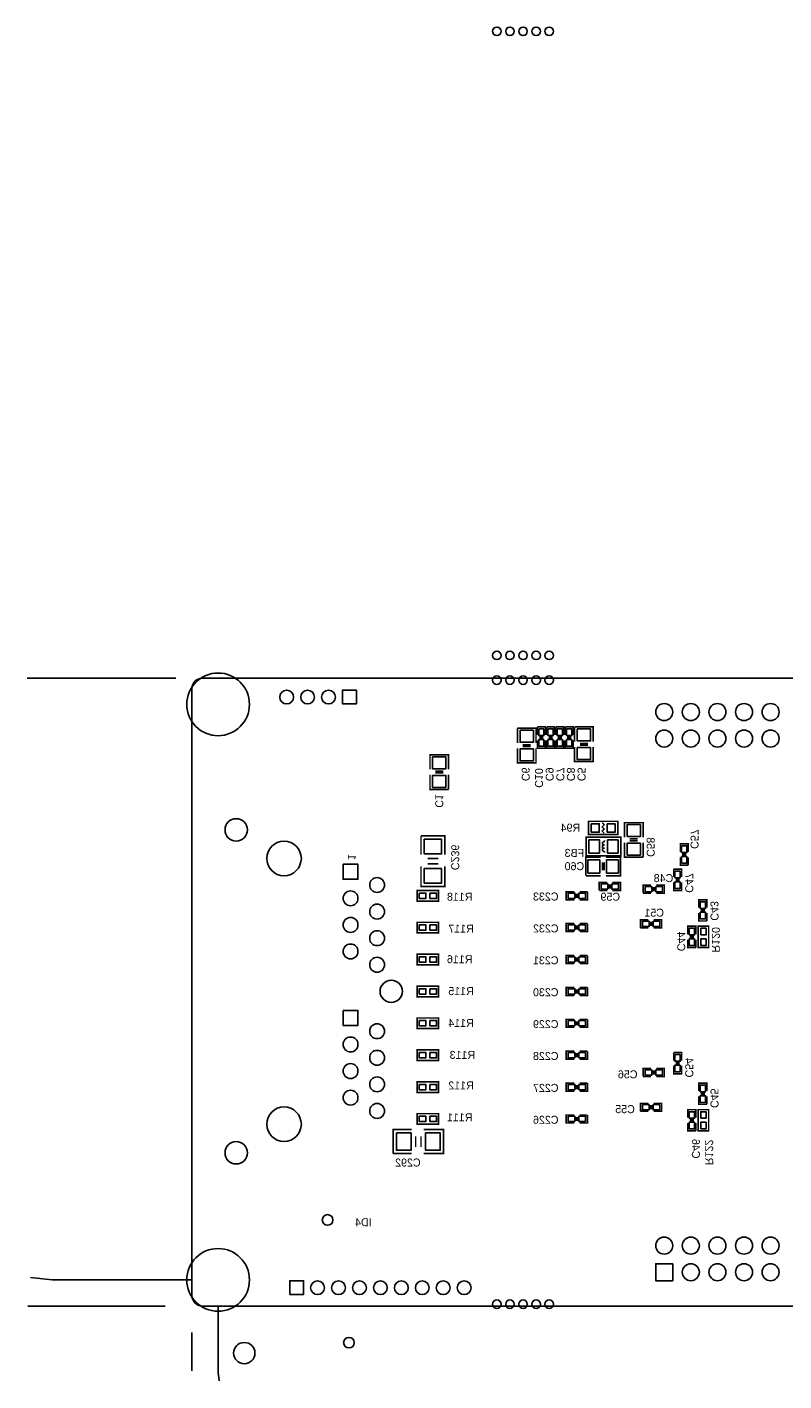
# Model space of a CAD drawing. Extents: x -119 to 465, y -80 to 330.
# Tile 3 of 14: x -16 to 57, y -7 to 122. Entities that reach past the tile are written whole.
import ezdxf

# ---------------------------------------------------------------- set-up
doc = ezdxf.new("R2010")
doc.units = 0
for name, color, linetype in [('BOARD_GEOMETRY_DIMENSION', 2, 'CONTINUOUS'), ('BOARD_GEOMETRY_OUTLINE', 3, 'CONTINUOUS'), ('BOARD_GEOMETRY_SILKSCREEN_B', 1, 'CONTINUOUS'), ('PACKAGE_GEOMETRY_SILKSCREEN_B', 4, 'CONTINUOUS'), ('PIN_B', 5, 'CONTINUOUS'), ('REF_DES_SILKSCREEN_B', 6, 'CONTINUOUS')]:
    doc.layers.add(name, color=color, linetype=linetype)

msp = doc.modelspace()

# ---------------------------------------------------------------- linework, layer by layer
at = {"layer": 'BOARD_GEOMETRY_DIMENSION'}
for points in [[(-1.540002, 60.000134), (-15.74165, 60.000134)], [(-0.040132, 2.499868), (-13.335, 2.499868), (-15.41145, 2.711958)], [(-2.54, 0), (-15.66545, 0)], [(2.499868, -0.040132), (2.499868, -6.35), (2.588006, -7.15645)], [(0, -2.54), (0, -6.19125)]]:
    msp.add_lwpolyline(points, dxfattribs=at)
at = {"layer": 'BOARD_GEOMETRY_OUTLINE'}
for points in [[(0.999998, 60.000134, 0.414195), (0, 59.000136)], [(0, 0.999998, 0.4142), (0.999998, 0)]]:
    msp.add_lwpolyline(points, format="xyb", dxfattribs=at)
for points in [[(0.999998, 60.000134), (128.999996, 60.000134)], [(0, 0.999998), (0, 59.000136)], [(0.999998, 0), (128.999996, 0)]]:
    msp.add_lwpolyline(points, dxfattribs=at)
at = {"layer": 'PACKAGE_GEOMETRY_SILKSCREEN_B'}
for points, const_width in [([(31.086044, 55.214774), (31.086044, 53.817774)], 0.1524), ([(32.864044, 53.817774), (32.864044, 55.214774), (31.086044, 55.214774)], 0.1524), ([(32.991044, 55.341774), (32.991044, 54.579774)], 0.1524), ([(33.753044, 54.579774), (33.753044, 55.341774), (32.991044, 55.341774)], 0.1524), ([(33.168844, 54.401974), (33.575244, 54.401974)], 0.1524), ([(33.880044, 55.341774), (33.880044, 54.579774)], 0.1524), ([(34.642044, 54.579774), (34.642044, 55.341774), (33.880044, 55.341774)], 0.1524), ([(34.057844, 54.401974), (34.464244, 54.401974)], 0.1524), ([(34.769044, 55.341774), (34.769044, 54.579774)], 0.1524), ([(35.531044, 54.579774), (35.531044, 55.341774), (34.769044, 55.341774)], 0.1524), ([(34.946844, 54.401974), (35.353244, 54.401974)], 0.1524), ([(35.658044, 55.341774), (35.658044, 54.579774)], 0.1524), ([(36.420044, 54.579774), (36.420044, 55.341774), (35.658044, 55.341774)], 0.1524), ([(35.835844, 54.401974), (36.242244, 54.401974)], 0.1524), ([(36.547044, 55.341774), (36.547044, 53.944774)], 0.1524), ([(38.325044, 53.944774), (38.325044, 55.341774), (36.547044, 55.341774)], 0.1524), ([(31.086044, 53.309774), (31.086044, 51.912774), (31.213044, 51.912774), (32.864044, 51.912774), (32.864044, 53.309774)], 0.1524), ([(31.594044, 53.639974), (32.356044, 53.639974)], 0.1524), ([(31.594044, 53.462174), (32.356044, 53.462174)], 0.1524), ([(32.991044, 54.071774), (32.991044, 53.309774), (33.753044, 53.309774), (33.753044, 54.071774)], 0.1524), ([(33.168844, 54.249574), (33.575244, 54.249574)], 0.1524), ([(33.880044, 54.071774), (33.880044, 53.309774), (34.642044, 53.309774), (34.642044, 54.071774)], 0.1524), ([(34.057844, 54.249574), (34.464244, 54.249574)], 0.1524), ([(34.769044, 54.071774), (34.769044, 53.309774), (35.531044, 53.309774), (35.531044, 54.071774)], 0.1524), ([(34.946844, 54.249574), (35.353244, 54.249574)], 0.1524), ([(35.658044, 54.071774), (35.658044, 53.309774), (36.420044, 53.309774), (36.420044, 54.071774)], 0.1524), ([(35.835844, 54.249574), (36.242244, 54.249574)], 0.1524), ([(36.547044, 53.436774), (36.547044, 52.039774), (36.674044, 52.039774), (38.325044, 52.039774), (38.325044, 53.436774)], 0.1524), ([(37.055044, 53.766974), (37.817044, 53.766974)], 0.1524), ([(37.055044, 53.589174), (37.817044, 53.589174)], 0.1524), ([(24.515064, 51.277774), (24.515064, 52.674774), (24.388064, 52.674774), (22.737064, 52.674774), (22.737064, 51.277774)], 0.1524), ([(22.737064, 50.769774), (22.737064, 49.372774), (24.515064, 49.372774)], 0.1524), ([(24.007064, 51.125374), (23.245064, 51.125374)], 0.1524), ([(24.007064, 50.947574), (23.245064, 50.947574)], 0.1524), ([(24.515064, 49.372774), (24.515064, 50.769774)], 0.1524), ([(39.178992, 46.1899), (39.379144, 45.989748), (39.178992, 45.78985), (39.379144, 45.589698), (39.178992, 45.3898), (39.379144, 45.189648)], 0.127), ([(43.089068, 44.800774), (43.089068, 46.197774), (42.962068, 46.197774), (41.311068, 46.197774), (41.311068, 44.800774)], 0.1524), ([(21.880068, 44.927774), (21.880068, 43.149774)], 0.1524), ([(24.166068, 43.149774), (24.166068, 44.927774), (21.880068, 44.927774)], 0.1524), ([(41.311068, 44.292774), (41.311068, 42.895774), (43.089068, 42.895774)], 0.1524), ([(42.581068, 44.648374), (41.819068, 44.648374)], 0.1524), ([(42.581068, 44.470574), (41.819068, 44.470574)], 0.1524), ([(43.089068, 42.895774), (43.089068, 44.292774)], 0.1524), ([(47.407068, 43.403774), (47.407068, 44.165774), (46.645068, 44.165774), (46.645068, 43.403774)], 0.1524), ([(22.515068, 42.768774), (23.531068, 42.768774)], 0.1524), ([(39.025068, 42.895774), (37.628068, 42.895774), (37.628068, 41.117774)], 0.1524), ([(39.533068, 41.117774), (40.930068, 41.117774), (40.930068, 41.244774), (40.930068, 42.895774), (39.533068, 42.895774)], 0.1524), ([(46.645068, 42.895774), (46.645068, 42.133774), (47.407068, 42.133774)], 0.1524), ([(47.229268, 43.225974), (46.822868, 43.225974)], 0.1524), ([(47.229268, 43.073574), (46.822868, 43.073574)], 0.1524), ([(47.407068, 42.133774), (47.407068, 42.895774)], 0.1524), ([(21.880068, 42.006774), (21.880068, 40.101774), (24.166068, 40.101774), (24.166068, 42.006774)], 0.1524), ([(22.515068, 42.260774), (23.531068, 42.260774)], 0.1524), ([(39.202868, 41.625774), (39.202868, 42.387774)], 0.1524), ([(39.380668, 41.625774), (39.380668, 42.387774)], 0.1524), ([(46.010068, 41.752774), (46.010068, 40.990774)], 0.1524), ([(46.772068, 40.990774), (46.772068, 41.752774), (46.010068, 41.752774)], 0.1524), ([(37.628068, 41.117774), (39.025068, 41.117774)], 0.1524), ([(39.660068, 40.482774), (38.898068, 40.482774), (38.898068, 39.720774)], 0.1524), ([(39.837868, 39.898574), (39.837868, 40.304974)], 0.1524), ([(39.990268, 39.898574), (39.990268, 40.304974)], 0.1524), ([(40.168068, 39.720774), (40.930068, 39.720774), (40.930068, 40.482774), (40.168068, 40.482774)], 0.1524), ([(43.851068, 40.228774), (43.089068, 40.228774), (43.089068, 39.466774)], 0.1524), ([(44.028868, 39.644574), (44.028868, 40.050974)], 0.1524), ([(44.181268, 39.644574), (44.181268, 40.050974)], 0.1524), ([(44.359068, 39.466774), (45.121068, 39.466774), (45.121068, 40.228774), (44.359068, 40.228774)], 0.1524), ([(46.010068, 40.482774), (46.010068, 39.720774), (46.772068, 39.720774), (46.772068, 40.482774)], 0.1524), ([(46.187868, 40.812974), (46.594268, 40.812974)], 0.1524), ([(46.187868, 40.660574), (46.594268, 40.660574)], 0.1524), ([(36.510468, 39.593774), (35.748468, 39.593774), (35.748468, 38.831774), (36.510468, 38.831774)], 0.1524), ([(36.688268, 39.415974), (36.688268, 39.009574)], 0.1524), ([(36.840668, 39.415974), (36.840668, 39.009574)], 0.1524), ([(37.780468, 39.593774), (37.018468, 39.593774)], 0.1524), ([(37.018468, 38.831774), (37.780468, 38.831774), (37.780468, 39.593774)], 0.1524), ([(38.898068, 39.720774), (39.660068, 39.720774)], 0.1524), ([(43.089068, 39.466774), (43.851068, 39.466774)], 0.1524), ([(49.185068, 38.069774), (49.185068, 38.831774), (48.423068, 38.831774), (48.423068, 38.069774)], 0.1524), ([(48.423068, 37.561774), (48.423068, 36.799774), (49.185068, 36.799774)], 0.1524), ([(49.007268, 37.891974), (48.600868, 37.891974)], 0.1524), ([(49.007268, 37.739574), (48.600868, 37.739574)], 0.1524), ([(49.185068, 36.799774), (49.185068, 37.561774)], 0.1524), ([(36.510468, 36.545774), (35.748468, 36.545774), (35.748468, 35.783774), (36.510468, 35.783774)], 0.1524), ([(36.688268, 36.367974), (36.688268, 35.961574)], 0.1524), ([(36.840668, 36.367974), (36.840668, 35.961574)], 0.1524), ([(37.780468, 36.545774), (37.018468, 36.545774)], 0.1524), ([(37.018468, 35.783774), (37.780468, 35.783774), (37.780468, 36.545774)], 0.1524), ([(43.597068, 36.901374), (42.835068, 36.901374), (42.835068, 36.139374)], 0.1524), ([(43.774868, 36.317174), (43.774868, 36.723574)], 0.1524), ([(43.927268, 36.317174), (43.927268, 36.723574)], 0.1524), ([(44.105068, 36.139374), (44.867068, 36.139374), (44.867068, 36.901374), (44.105068, 36.901374)], 0.1524), ([(48.137064, 35.529774), (48.137064, 36.291774), (47.375064, 36.291774), (47.375064, 35.529774)], 0.1524), ([(42.835068, 36.139374), (43.597068, 36.139374)], 0.1524), ([(47.375064, 35.021774), (47.375064, 34.259774), (48.137064, 34.259774)], 0.1524), ([(47.959264, 35.351974), (47.552864, 35.351974)], 0.1524), ([(47.959264, 35.199574), (47.552864, 35.199574)], 0.1524), ([(48.137064, 34.259774), (48.137064, 35.021774)], 0.1524), ([(36.510468, 33.497774), (35.748468, 33.497774), (35.748468, 32.735774), (36.510468, 32.735774)], 0.1524), ([(36.688268, 33.319974), (36.688268, 32.913574)], 0.1524), ([(36.840668, 33.319974), (36.840668, 32.913574)], 0.1524), ([(37.780468, 33.497774), (37.018468, 33.497774)], 0.1524), ([(37.018468, 32.735774), (37.780468, 32.735774), (37.780468, 33.497774)], 0.1524), ([(36.510468, 30.449774), (35.748468, 30.449774), (35.748468, 29.687774), (36.510468, 29.687774)], 0.1524), ([(36.688268, 30.271974), (36.688268, 29.865574)], 0.1524), ([(36.840668, 30.271974), (36.840668, 29.865574)], 0.1524), ([(37.780468, 30.449774), (37.018468, 30.449774)], 0.1524), ([(37.018468, 29.687774), (37.780468, 29.687774), (37.780468, 30.449774)], 0.1524), ([(36.510468, 27.401774), (35.748468, 27.401774), (35.748468, 26.639774), (36.510468, 26.639774)], 0.1524), ([(36.688268, 27.223974), (36.688268, 26.817574)], 0.1524), ([(36.840668, 27.223974), (36.840668, 26.817574)], 0.1524), ([(37.780468, 27.401774), (37.018468, 27.401774)], 0.1524), ([(37.018468, 26.639774), (37.780468, 26.639774), (37.780468, 27.401774)], 0.1524), ([(36.510468, 24.353774), (35.748468, 24.353774), (35.748468, 23.591774), (36.510468, 23.591774)], 0.1524), ([(36.688268, 24.175974), (36.688268, 23.769574)], 0.1524), ([(36.840668, 24.175974), (36.840668, 23.769574)], 0.1524), ([(37.780468, 24.353774), (37.018468, 24.353774)], 0.1524), ([(37.018468, 23.591774), (37.780468, 23.591774), (37.780468, 24.353774)], 0.1524), ([(46.010068, 24.226774), (46.010068, 23.464774)], 0.1524), ([(46.772068, 23.464774), (46.772068, 24.226774), (46.010068, 24.226774)], 0.1524), ([(46.187868, 23.286974), (46.594268, 23.286974)], 0.1524), ([(43.851068, 22.702774), (43.089068, 22.702774), (43.089068, 21.940774)], 0.1524), ([(43.089068, 21.940774), (43.851068, 21.940774)], 0.1524), ([(44.028868, 22.118574), (44.028868, 22.524974)], 0.1524), ([(44.181268, 22.118574), (44.181268, 22.524974)], 0.1524), ([(44.359068, 21.940774), (45.121068, 21.940774), (45.121068, 22.702774), (44.359068, 22.702774)], 0.1524), ([(46.010068, 22.956774), (46.010068, 22.194774), (46.772068, 22.194774), (46.772068, 22.956774)], 0.1524), ([(46.187868, 23.134574), (46.594268, 23.134574)], 0.1524), ([(36.510468, 21.305774), (35.748468, 21.305774), (35.748468, 20.543774), (36.510468, 20.543774)], 0.1524), ([(36.688268, 21.127974), (36.688268, 20.721574)], 0.1524), ([(36.840668, 21.127974), (36.840668, 20.721574)], 0.1524), ([(37.780468, 21.305774), (37.018468, 21.305774)], 0.1524), ([(37.018468, 20.543774), (37.780468, 20.543774), (37.780468, 21.305774)], 0.1524), ([(49.185068, 20.543774), (49.185068, 21.305774), (48.423068, 21.305774), (48.423068, 20.543774)], 0.1524), ([(43.597068, 19.375374), (42.835068, 19.375374), (42.835068, 18.613374)], 0.1524), ([(44.105068, 18.613374), (44.867068, 18.613374), (44.867068, 19.375374), (44.105068, 19.375374)], 0.1524), ([(48.423068, 20.035774), (48.423068, 19.273774), (49.185068, 19.273774)], 0.1524), ([(49.007268, 20.365974), (48.600868, 20.365974)], 0.1524), ([(49.007268, 20.213574), (48.600868, 20.213574)], 0.1524), ([(49.185068, 19.273774), (49.185068, 20.035774)], 0.1524), ([(36.510468, 18.257774), (35.748468, 18.257774), (35.748468, 17.495774), (36.510468, 17.495774)], 0.1524), ([(36.688268, 18.079974), (36.688268, 17.673574)], 0.1524), ([(36.840668, 18.079974), (36.840668, 17.673574)], 0.1524), ([(37.780468, 18.257774), (37.018468, 18.257774)], 0.1524), ([(37.018468, 17.495774), (37.780468, 17.495774), (37.780468, 18.257774)], 0.1524), ([(42.835068, 18.613374), (43.597068, 18.613374)], 0.1524), ([(43.774868, 18.791174), (43.774868, 19.197574)], 0.1524), ([(43.927268, 18.791174), (43.927268, 19.197574)], 0.1524), ([(48.137064, 18.003774), (48.137064, 18.765774), (47.375064, 18.765774), (47.375064, 18.003774)], 0.1524), ([(20.991068, 16.860774), (19.213068, 16.860774), (19.213068, 14.574774)], 0.1524), ([(22.134068, 14.574774), (24.039068, 14.574774), (24.039068, 16.860774), (22.134068, 16.860774)], 0.1524), ([(47.375064, 17.495774), (47.375064, 16.733774), (48.137064, 16.733774)], 0.1524), ([(47.959264, 17.825974), (47.552864, 17.825974)], 0.1524), ([(47.959264, 17.673574), (47.552864, 17.673574)], 0.1524), ([(48.137064, 16.733774), (48.137064, 17.495774)], 0.1524), ([(21.372068, 15.209774), (21.372068, 16.225774)], 0.1524), ([(21.880068, 15.209774), (21.880068, 16.225774)], 0.1524), ([(19.213068, 14.574774), (20.991068, 14.574774)], 0.1524)]:
    msp.add_lwpolyline(points, dxfattribs=dict(at, const_width=const_width))
at = {"layer": 'PACKAGE_GEOMETRY_SILKSCREEN_B', "const_width": 0.1524}
for points in [[(37.882068, 45.054774), (40.676068, 45.054774), (40.676068, 46.324774), (37.882068, 46.324774)], [(40.963088, 44.800774), (37.661088, 44.800774), (37.661088, 43.022774), (40.963088, 43.022774)], [(21.524468, 38.704774), (23.556468, 38.704774), (23.556468, 39.720774), (21.524468, 39.720774)], [(21.524468, 35.656774), (23.556468, 35.656774), (23.556468, 36.672774), (21.524468, 36.672774)], [(49.356264, 34.259774), (49.356264, 36.291774), (48.340264, 36.291774), (48.340264, 34.259774)], [(21.524468, 32.608774), (23.556468, 32.608774), (23.556468, 33.624774), (21.524468, 33.624774)], [(21.524468, 29.560774), (23.556468, 29.560774), (23.556468, 30.576774), (21.524468, 30.576774)], [(21.524468, 26.512774), (23.556468, 26.512774), (23.556468, 27.528774), (21.524468, 27.528774)], [(21.524468, 23.464774), (23.556468, 23.464774), (23.556468, 24.480774), (21.524468, 24.480774)], [(21.524468, 20.416774), (23.556468, 20.416774), (23.556468, 21.432774), (21.524468, 21.432774)], [(21.524468, 17.368774), (23.556468, 17.368774), (23.556468, 18.384774), (21.524468, 18.384774)], [(49.356264, 16.733774), (49.356264, 18.765774), (48.340264, 18.765774), (48.340264, 16.733774)]]:
    msp.add_lwpolyline(points, close=True, dxfattribs=at)
for points in [[(39.415974, 44.061888, 1.386176), (39.415974, 43.76166)], [(39.415974, 44.061888, -1.386912), (39.415974, 44.361862), (39.412164, 44.365672), (39.412164, 44.511722)], [(39.415974, 43.76166, 1.386912), (39.415974, 43.461686), (39.412164, 43.457876), (39.412164, 43.311826)]]:
    msp.add_lwpolyline(points, format="xyb", dxfattribs=at)
at = {"layer": 'PIN_B'}
for points in [[(15.710408, 58.86069), (15.710408, 57.53989), (14.389608, 57.53989), (14.389608, 58.86069)], [(32.610044, 55.024274), (31.340044, 55.024274), (31.340044, 53.881274), (32.610044, 53.881274)], [(33.626044, 55.151274), (33.118044, 55.151274), (33.118044, 54.516274), (33.626044, 54.516274)], [(34.515044, 55.151274), (34.007044, 55.151274), (34.007044, 54.516274), (34.515044, 54.516274)], [(35.404044, 55.151274), (34.896044, 55.151274), (34.896044, 54.516274), (35.404044, 54.516274)], [(36.293044, 55.151274), (35.785044, 55.151274), (35.785044, 54.516274), (36.293044, 54.516274)], [(38.071044, 55.151274), (36.801044, 55.151274), (36.801044, 54.008274), (38.071044, 54.008274)], [(32.610044, 53.246274), (31.340044, 53.246274), (31.340044, 52.103274), (32.610044, 52.103274)], [(33.626044, 54.135274), (33.118044, 54.135274), (33.118044, 53.500274), (33.626044, 53.500274)], [(34.515044, 54.135274), (34.007044, 54.135274), (34.007044, 53.500274), (34.515044, 53.500274)], [(35.404044, 54.135274), (34.896044, 54.135274), (34.896044, 53.500274), (35.404044, 53.500274)], [(36.293044, 54.135274), (35.785044, 54.135274), (35.785044, 53.500274), (36.293044, 53.500274)], [(38.071044, 53.373274), (36.801044, 53.373274), (36.801044, 52.230274), (38.071044, 52.230274)], [(22.991064, 51.341274), (24.261064, 51.341274), (24.261064, 52.484274), (22.991064, 52.484274)], [(22.991064, 49.563274), (24.261064, 49.563274), (24.261064, 50.706274), (22.991064, 50.706274)], [(38.136068, 46.096174), (38.136068, 45.283374), (38.898068, 45.283374), (38.898068, 46.096174)], [(39.660068, 46.096174), (39.660068, 45.283374), (40.422068, 45.283374), (40.422068, 46.096174)], [(41.565068, 44.864274), (42.835068, 44.864274), (42.835068, 46.007274), (41.565068, 46.007274)], [(23.848568, 44.610274), (22.197568, 44.610274), (22.197568, 43.213274), (23.848568, 43.213274)], [(38.931088, 43.276774), (38.931088, 44.546774), (37.915088, 44.546774), (37.915088, 43.276774)], [(40.709088, 43.276774), (40.709088, 44.546774), (39.693088, 44.546774), (39.693088, 43.276774)], [(41.565068, 43.086274), (42.835068, 43.086274), (42.835068, 44.229274), (41.565068, 44.229274)], [(46.772068, 43.340274), (47.280068, 43.340274), (47.280068, 43.975274), (46.772068, 43.975274)], [(46.772068, 42.324274), (47.280068, 42.324274), (47.280068, 42.959274), (46.772068, 42.959274)], [(14.438884, 42.216324), (15.861284, 42.216324), (15.861284, 40.793924), (14.438884, 40.793924)], [(23.848568, 41.816274), (22.197568, 41.816274), (22.197568, 40.419274), (23.848568, 40.419274)], [(37.818568, 42.641774), (37.818568, 41.371774), (38.961568, 41.371774), (38.961568, 42.641774)], [(39.596568, 42.641774), (39.596568, 41.371774), (40.739568, 41.371774), (40.739568, 42.641774)], [(46.645068, 41.562274), (46.137068, 41.562274), (46.137068, 40.927274), (46.645068, 40.927274)], [(39.088568, 40.355774), (39.088568, 39.847774), (39.723568, 39.847774), (39.723568, 40.355774)], [(40.104568, 40.355774), (40.104568, 39.847774), (40.739568, 39.847774), (40.739568, 40.355774)], [(46.645068, 40.546274), (46.137068, 40.546274), (46.137068, 39.911274), (46.645068, 39.911274)], [(21.714968, 39.466774), (21.714968, 38.958774), (22.349968, 38.958774), (22.349968, 39.466774)], [(22.730968, 39.466774), (22.730968, 38.958774), (23.365968, 38.958774), (23.365968, 39.466774)], [(36.573968, 38.958774), (36.573968, 39.466774), (35.938968, 39.466774), (35.938968, 38.958774)], [(37.589968, 38.958774), (37.589968, 39.466774), (36.954968, 39.466774), (36.954968, 38.958774)], [(43.279568, 40.101774), (43.279568, 39.593774), (43.914568, 39.593774), (43.914568, 40.101774)], [(44.295568, 40.101774), (44.295568, 39.593774), (44.930568, 39.593774), (44.930568, 40.101774)], [(48.550068, 38.006274), (49.058068, 38.006274), (49.058068, 38.641274), (48.550068, 38.641274)], [(48.550068, 36.990274), (49.058068, 36.990274), (49.058068, 37.625274), (48.550068, 37.625274)], [(21.714968, 36.418774), (21.714968, 35.910774), (22.349968, 35.910774), (22.349968, 36.418774)], [(22.730968, 36.418774), (22.730968, 35.910774), (23.365968, 35.910774), (23.365968, 36.418774)], [(36.573968, 35.910774), (36.573968, 36.418774), (35.938968, 36.418774), (35.938968, 35.910774)], [(37.589968, 35.910774), (37.589968, 36.418774), (36.954968, 36.418774), (36.954968, 35.910774)], [(43.025568, 36.774374), (43.025568, 36.266374), (43.660568, 36.266374), (43.660568, 36.774374)], [(44.041568, 36.774374), (44.041568, 36.266374), (44.676568, 36.266374), (44.676568, 36.774374)], [(47.502064, 35.466274), (48.010064, 35.466274), (48.010064, 36.101274), (47.502064, 36.101274)], [(47.502064, 34.450274), (48.010064, 34.450274), (48.010064, 35.085274), (47.502064, 35.085274)], [(48.594264, 35.466274), (49.102264, 35.466274), (49.102264, 36.101274), (48.594264, 36.101274)], [(48.594264, 34.450274), (49.102264, 34.450274), (49.102264, 35.085274), (48.594264, 35.085274)], [(21.714968, 33.370774), (21.714968, 32.862774), (22.349968, 32.862774), (22.349968, 33.370774)], [(22.730968, 33.370774), (22.730968, 32.862774), (23.365968, 32.862774), (23.365968, 33.370774)], [(36.573968, 32.862774), (36.573968, 33.370774), (35.938968, 33.370774), (35.938968, 32.862774)], [(37.589968, 32.862774), (37.589968, 33.370774), (36.954968, 33.370774), (36.954968, 32.862774)], [(21.714968, 30.322774), (21.714968, 29.814774), (22.349968, 29.814774), (22.349968, 30.322774)], [(22.730968, 30.322774), (22.730968, 29.814774), (23.365968, 29.814774), (23.365968, 30.322774)], [(36.573968, 29.814774), (36.573968, 30.322774), (35.938968, 30.322774), (35.938968, 29.814774)], [(37.589968, 29.814774), (37.589968, 30.322774), (36.954968, 30.322774), (36.954968, 29.814774)], [(14.438884, 28.246324), (15.861284, 28.246324), (15.861284, 26.823924), (14.438884, 26.823924)], [(21.714968, 27.274774), (21.714968, 26.766774), (22.349968, 26.766774), (22.349968, 27.274774)], [(22.730968, 27.274774), (22.730968, 26.766774), (23.365968, 26.766774), (23.365968, 27.274774)], [(36.573968, 26.766774), (36.573968, 27.274774), (35.938968, 27.274774), (35.938968, 26.766774)], [(37.589968, 26.766774), (37.589968, 27.274774), (36.954968, 27.274774), (36.954968, 26.766774)], [(21.714968, 24.226774), (21.714968, 23.718774), (22.349968, 23.718774), (22.349968, 24.226774)], [(22.730968, 24.226774), (22.730968, 23.718774), (23.365968, 23.718774), (23.365968, 24.226774)], [(36.573968, 23.718774), (36.573968, 24.226774), (35.938968, 24.226774), (35.938968, 23.718774)], [(37.589968, 23.718774), (37.589968, 24.226774), (36.954968, 24.226774), (36.954968, 23.718774)], [(46.645068, 24.036274), (46.137068, 24.036274), (46.137068, 23.401274), (46.645068, 23.401274)], [(43.279568, 22.575774), (43.279568, 22.067774), (43.914568, 22.067774), (43.914568, 22.575774)], [(44.295568, 22.575774), (44.295568, 22.067774), (44.930568, 22.067774), (44.930568, 22.575774)], [(46.645068, 23.020274), (46.137068, 23.020274), (46.137068, 22.385274), (46.645068, 22.385274)], [(21.714968, 21.178774), (21.714968, 20.670774), (22.349968, 20.670774), (22.349968, 21.178774)], [(22.730968, 21.178774), (22.730968, 20.670774), (23.365968, 20.670774), (23.365968, 21.178774)], [(36.573968, 20.670774), (36.573968, 21.178774), (35.938968, 21.178774), (35.938968, 20.670774)], [(37.589968, 20.670774), (37.589968, 21.178774), (36.954968, 21.178774), (36.954968, 20.670774)], [(48.550068, 20.480274), (49.058068, 20.480274), (49.058068, 21.115274), (48.550068, 21.115274)], [(48.550068, 19.464274), (49.058068, 19.464274), (49.058068, 20.099274), (48.550068, 20.099274)], [(21.714968, 18.130774), (21.714968, 17.622774), (22.349968, 17.622774), (22.349968, 18.130774)], [(22.730968, 18.130774), (22.730968, 17.622774), (23.365968, 17.622774), (23.365968, 18.130774)], [(36.573968, 17.622774), (36.573968, 18.130774), (35.938968, 18.130774), (35.938968, 17.622774)], [(37.589968, 17.622774), (37.589968, 18.130774), (36.954968, 18.130774), (36.954968, 17.622774)], [(43.025568, 19.248374), (43.025568, 18.740374), (43.660568, 18.740374), (43.660568, 19.248374)], [(44.041568, 19.248374), (44.041568, 18.740374), (44.676568, 18.740374), (44.676568, 19.248374)], [(47.502064, 17.940274), (48.010064, 17.940274), (48.010064, 18.575274), (47.502064, 18.575274)], [(48.594264, 17.940274), (49.102264, 17.940274), (49.102264, 18.575274), (48.594264, 18.575274)], [(47.502064, 16.924274), (48.010064, 16.924274), (48.010064, 17.559274), (47.502064, 17.559274)], [(48.594264, 16.924274), (49.102264, 16.924274), (49.102264, 17.559274), (48.594264, 17.559274)], [(19.530568, 16.543274), (19.530568, 14.892274), (20.927568, 14.892274), (20.927568, 16.543274)], [(22.324568, 16.543274), (22.324568, 14.892274), (23.721568, 14.892274), (23.721568, 16.543274)], [(45.922692, 4.042664), (45.922692, 2.417064), (44.297092, 2.417064), (44.297092, 4.042664)], [(9.33958, 1.08966), (9.33958, 2.41046), (10.66038, 2.41046), (10.66038, 1.08966)]]:
    msp.add_lwpolyline(points, close=True, dxfattribs=at)
for centre, radius in [((29.122878, 121.820178), 0.4064), ((30.373066, 121.820178), 0.4064), ((31.623, 121.820178), 0.4064), ((32.872934, 121.820178), 0.4064), ((34.123122, 121.820178), 0.4064), ((29.122878, 62.180216), 0.4064), ((30.373066, 62.180216), 0.4064), ((31.623, 62.180216), 0.4064), ((32.872934, 62.180216), 0.4064), ((34.123122, 62.180216), 0.4064), ((2.499868, 57.500012), 2.9972), ((29.122878, 59.820048), 0.4064), ((30.373066, 59.820048), 0.4064), ((31.623, 59.820048), 0.4064), ((32.872934, 59.820048), 0.4064), ((34.123122, 59.820048), 0.4064), ((9.05002, 58.20029), 0.6604), ((11.050016, 58.20029), 0.6604), ((13.050012, 58.20029), 0.6604), ((45.110146, 56.769762), 0.8128), ((47.650146, 56.769762), 0.8128), ((50.190146, 56.769762), 0.8128), ((52.730146, 56.769762), 0.8128), ((55.270146, 56.769762), 0.8128), ((45.110146, 54.229762), 0.8128), ((47.650146, 54.229762), 0.8128), ((50.190146, 54.229762), 0.8128), ((52.730146, 54.229762), 0.8128), ((55.270146, 54.229762), 0.8128), ((4.228084, 45.505116), 1.0668), ((8.800084, 42.775124), 1.651), ((17.690084, 40.235124), 0.7112), ((15.150084, 38.965124), 0.7112), ((17.690084, 37.695124), 0.7112), ((15.150084, 36.425124), 0.7112), ((17.690084, 35.155124), 0.7112), ((15.150084, 33.885124), 0.7112), ((17.690084, 32.615124), 0.7112), ((19.040094, 30.075124), 1.0668), ((17.690084, 26.265124), 0.7112), ((15.150084, 24.995124), 0.7112), ((17.690084, 23.725124), 0.7112), ((15.150084, 22.455124), 0.7112), ((17.690084, 21.185124), 0.7112), ((15.150084, 19.915124), 0.7112), ((8.800084, 17.375124), 1.651), ((17.690084, 18.645124), 0.7112), ((4.228084, 14.645132), 1.0668), ((12.958064, 8.224774), 0.508), ((45.109892, 5.769864), 0.8128), ((47.649892, 5.769864), 0.8128), ((50.189892, 5.769864), 0.8128), ((52.729892, 5.769864), 0.8128), ((55.269892, 5.769864), 0.8128), ((2.499868, 2.499868), 2.9972), ((47.649892, 3.229864), 0.8128), ((50.189892, 3.229864), 0.8128), ((52.729892, 3.229864), 0.8128), ((55.269892, 3.229864), 0.8128), ((11.999976, 1.75006), 0.6604), ((13.999972, 1.75006), 0.6604), ((15.999968, 1.75006), 0.6604), ((17.999964, 1.75006), 0.6604), ((19.99996, 1.75006), 0.6604), ((21.999956, 1.75006), 0.6604), ((23.999952, 1.75006), 0.6604), ((25.999948, 1.75006), 0.6604), ((29.122878, 0.180086), 0.4064), ((30.373066, 0.180086), 0.4064), ((31.623, 0.180086), 0.4064), ((32.872934, 0.180086), 0.4064), ((34.123122, 0.180086), 0.4064), ((4.99999, -4.500118), 1.016), ((14.99997, -3.50012), 0.508)]:
    msp.add_circle(centre, radius, dxfattribs=at)

# ---------------------------------------------------------------- texts
at = {"layer": 'BOARD_GEOMETRY_SILKSCREEN_B', "text_generation_flag": 2}
msp.add_text('ID4', height=0.762, dxfattribs=at).set_placement((17.166336, 7.631938))
at = {"layer": 'PACKAGE_GEOMETRY_SILKSCREEN_B', "text_generation_flag": 2}
msp.add_text('1', height=0.762, rotation=270, dxfattribs=at).set_placement((14.896084, 42.622724))
at = {"layer": 'REF_DES_SILKSCREEN_B', "text_generation_flag": 2}
for s, p in [('C6', (31.496, 50.165)), ('C10', (32.766, 49.53)), ('C9', (33.782, 50.165)), ('C7', (34.798, 50.165)), ('C8', (35.814, 50.165)), ('C5', (36.83, 50.165)), ('C1', (23.241, 47.625)), ('C57', (47.625, 43.688)), ('C236', (24.765, 41.656)), ('C58', (43.434, 42.926)), ('C47', (47.117, 39.497)), ('C43', (49.53, 36.83)), ('C44', (46.355, 33.909)), ('R120', (49.657, 33.782)), ('C54', (47.117, 21.844)), ('C45', (49.53, 18.923)), ('C46', (47.752, 14.097)), ('R122', (49.022, 13.462))]:
    msp.add_text(s, height=0.762, rotation=270, dxfattribs=at).set_placement(p)
for s, p in [('R94', (37.084, 45.339)), ('FB3', (37.465, 42.926)), ('C60', (37.465, 41.656)), ('C48', (45.974, 40.513)), ('R118', (26.797, 38.735)), ('C233', (35.011868, 38.755574)), ('C59', (40.894, 38.735)), ('C51', (45.085, 37.211)), ('R117', (26.924, 35.687)), ('C232', (35.011868, 35.707574)), ('R116', (26.797, 32.766)), ('C231', (35.011868, 32.659574)), ('R115', (26.924, 29.718)), ('C230', (35.011868, 29.611574)), ('R114', (26.924, 26.67)), ('C229', (35.011868, 26.563574)), ('R113', (27.051, 23.622)), ('C228', (35.011868, 23.515574)), ('C56', (42.555668, 21.762974)), ('R112', (26.924, 20.701)), ('C227', (35.011868, 20.467574)), ('R111', (26.797, 17.653)), ('C226', (35.011868, 17.419574)), ('C55', (42.301668, 18.435574)), ('C292', (21.844, 13.335))]:
    msp.add_text(s, height=0.762, dxfattribs=at).set_placement(p)

doc.saveas('drawing.dxf')
